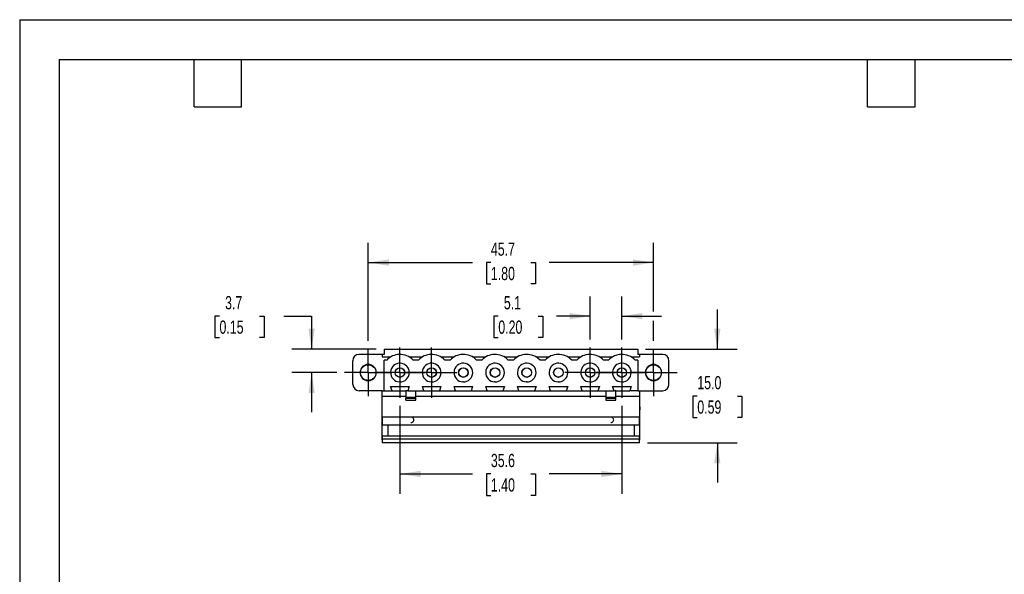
# Model space of a CAD drawing. Header units: millimetres. Extents: x 0 to 279, y 0 to 216.
# Tile 4 of 5: x 0 to 158, y 127 to 216. Entities that reach past the tile are written whole.
import ezdxf

# ---------------------------------------------------------------- set-up
doc = ezdxf.new("R2010")
doc.units = ezdxf.units.MM
doc.linetypes.add('CENTERX2', pattern=[20.32, 12.7, -2.54, 2.54, -2.54])
doc.layers.add('CENTER', color=40, linetype='CENTERX2')
doc.layers.add('DIMENSIONS', color=140, linetype='Continuous', lineweight=25)
doc.layers.add('TEXT', color=140, linetype='Continuous', lineweight=25)
doc.styles.add('SLDTEXTSTYLE0', font='TXT', dxfattribs={"width": 0.7})
doc.dimstyles.new('SLDDIMSTYLE0', dxfattribs={"dimtxt": 2.158008, "dimasz": 3.302, "dimexe": 0, "dimexo": 0.0625, "dimgap": 0.539502, "dimtad": 0, "dimtih": 1, "dimtoh": 1, "dimrnd": 1e-09, "dimzin": 12, "dimdsep": 46, "dimtxsty": 'SLDTEXTSTYLE0', "dimsah": 1, "dimcen": 0.09, "dimadec": 0, "dimazin": 3, "dimtfac": 1, "dimtofl": 0, "dimtmove": 0, "dimatfit": 3, "dimfxl": 0, "dimfrac": 2, "dimtolj": 1, "dimtzin": 12, "dimarcsym": 0})
doc.dimstyles.new('SLDDIMSTYLE1', dxfattribs={"dimtxt": 2.158008, "dimasz": 3.302, "dimexe": 0, "dimexo": 0.0625, "dimgap": 0.539502, "dimtad": 0, "dimtih": 1, "dimtoh": 1, "dimrnd": 1e-09, "dimzin": 12, "dimdsep": 46, "dimtxsty": 'SLDTEXTSTYLE0', "dimsah": 1, "dimcen": 0.09, "dimadec": 0, "dimazin": 3, "dimtfac": 1, "dimtmove": 0, "dimatfit": 0, "dimfxl": 0, "dimfrac": 2, "dimtolj": 1, "dimtzin": 12, "dimarcsym": 0})
doc.dimstyles.new('SLDDIMSTYLE2', dxfattribs={"dimtxt": 2.158008, "dimasz": 3.302, "dimexe": 0, "dimexo": 0.0625, "dimgap": 0.539502, "dimtad": 0, "dimtih": 1, "dimtoh": 1, "dimrnd": 1e-09, "dimzin": 4, "dimdsep": 46, "dimtxsty": 'SLDTEXTSTYLE0', "dimsah": 1, "dimcen": 0.09, "dimadec": 0, "dimazin": 1, "dimtfac": 1, "dimtmove": 0, "dimatfit": 0, "dimfxl": 0, "dimfrac": 2, "dimtolj": 1, "dimtzin": 12, "dimarcsym": 0})

# ---------------------------------------------------------------- blocks, each defined once
blk = doc.blocks.new('_D_7')
at = {"layer": 'DIMENSIONS'}
for p, q in [((55.86, 164.42), (55.86, 180.17)), ((101.58, 169.16), (101.58, 180.17)), ((55.86, 176.99), (72.59, 176.99)), ((75.51, 176.99), (74.79, 176.99)), ((74.79, 176.99), (74.79, 173.56)), ((81.93, 176.99), (82.65, 176.99)), ((82.65, 176.99), (82.65, 173.56)), ((101.58, 176.99), (84.85, 176.99)), ((74.79, 173.56), (75.51, 173.56)), ((82.65, 173.56), (81.93, 173.56)), ((101.58, 164.42), (101.58, 167.64))]:
    blk.add_line(p, q, dxfattribs=at)
for points in [[(55.86, 176.99), (59.16, 176.48), (59.16, 177.5)], [(101.58, 176.99), (98.28, 177.5), (98.28, 176.48)]]:
    blk.add_solid(points, dxfattribs=at)
at = {"layer": 'DIMENSIONS', "char_height": 2.117, "attachment_point": 1, "style": 'SLDTEXTSTYLE0'}
for s, insert in [('45.7', (75.51, 180.2)), ('1.80', (75.51, 176.29))]:
    blk.add_mtext(s, dxfattribs=dict(at, insert=insert))
blk = doc.blocks.new('_D_8')
at = {"layer": 'DIMENSIONS'}
for p, q in [((91.42, 164.67), (91.42, 171.57)), ((96.5, 164.67), (96.5, 171.57)), ((76.7, 168.4), (75.97, 168.4)), ((75.97, 168.4), (75.97, 164.97)), ((83.11, 168.4), (83.83, 168.4)), ((83.83, 168.4), (83.83, 164.97)), ((91.42, 168.4), (86.03, 168.4)), ((96.5, 168.4), (102.85, 168.4)), ((75.97, 164.97), (76.7, 164.97)), ((83.83, 164.97), (83.11, 164.97))]:
    blk.add_line(p, q, dxfattribs=at)
for points in [[(91.42, 168.4), (88.12, 168.91), (88.12, 167.89)], [(96.5, 168.4), (99.8, 167.89), (99.8, 168.91)]]:
    blk.add_solid(points, dxfattribs=at)
at = {"layer": 'DIMENSIONS', "char_height": 2.117, "attachment_point": 1, "style": 'SLDTEXTSTYLE0'}
for s, insert in [('5.1', (77.59, 171.61)), ('0.20', (76.7, 167.7))]:
    blk.add_mtext(s, dxfattribs=dict(at, insert=insert))
blk = doc.blocks.new('_D_9')
at = {"layer": 'DIMENSIONS'}
for p, q in [((60.94, 154.05), (60.94, 139.94)), ((96.5, 154.05), (96.5, 139.94)), ((60.94, 143.11), (72.59, 143.11)), ((75.51, 143.11), (74.79, 143.11)), ((74.79, 143.11), (74.79, 139.68)), ((81.93, 143.11), (82.65, 143.11)), ((82.65, 143.11), (82.65, 139.68)), ((96.5, 143.11), (84.85, 143.11)), ((74.79, 139.68), (75.51, 139.68)), ((82.65, 139.68), (81.93, 139.68))]:
    blk.add_line(p, q, dxfattribs=at)
for points in [[(60.94, 143.11), (64.24, 142.61), (64.24, 143.62)], [(96.5, 143.11), (93.2, 143.62), (93.2, 142.61)]]:
    blk.add_solid(points, dxfattribs=at)
at = {"layer": 'DIMENSIONS', "char_height": 2.117, "attachment_point": 1, "style": 'SLDTEXTSTYLE0'}
for s, insert in [('35.6', (75.51, 146.33)), ('1.40', (75.51, 142.41))]:
    blk.add_mtext(s, dxfattribs=dict(at, insert=insert))
blk = doc.blocks.new('_D_10')
at = {"layer": 'DIMENSIONS'}
for p, q in [((111.8, 163.09), (111.8, 169.44)), ((100.31, 163.09), (114.97, 163.09)), ((108.59, 155.59), (107.87, 155.59)), ((107.87, 155.59), (107.87, 152.16)), ((115.01, 155.59), (115.73, 155.59)), ((115.73, 155.59), (115.73, 152.16)), ((107.87, 152.16), (108.59, 152.16)), ((115.73, 152.16), (115.01, 152.16)), ((100.62, 148.09), (114.97, 148.09)), ((111.8, 148.09), (111.8, 141.74))]:
    blk.add_line(p, q, dxfattribs=at)
for points in [[(111.8, 163.09), (112.31, 166.39), (111.29, 166.39)], [(111.8, 148.09), (111.29, 144.79), (112.31, 144.79)]]:
    blk.add_solid(points, dxfattribs=at)
at = {"layer": 'DIMENSIONS', "char_height": 2.117, "attachment_point": 1, "style": 'SLDTEXTSTYLE0'}
for s, insert in [('15.0', (108.59, 158.8)), ('0.59', (108.59, 154.89))]:
    blk.add_mtext(s, dxfattribs=dict(at, insert=insert))
blk = doc.blocks.new('_D_11')
at = {"layer": 'DIMENSIONS'}
for p, q in [((32.02, 168.4), (31.3, 168.4)), ((31.3, 168.4), (31.3, 164.97)), ((38.44, 168.4), (39.16, 168.4)), ((39.16, 168.4), (39.16, 164.97)), ((42.33, 168.4), (46.78, 168.4)), ((46.78, 168.4), (46.78, 163.09)), ((31.3, 164.97), (32.02, 164.97)), ((39.16, 164.97), (38.44, 164.97)), ((57.13, 163.09), (43.6, 163.09)), ((50.8, 159.36), (43.6, 159.36)), ((46.78, 159.36), (46.78, 153.01))]:
    blk.add_line(p, q, dxfattribs=at)
for points in [[(46.78, 163.09), (47.28, 166.39), (46.27, 166.39)], [(46.78, 159.36), (46.27, 156.06), (47.28, 156.06)]]:
    blk.add_solid(points, dxfattribs=at)
at = {"layer": 'DIMENSIONS', "char_height": 2.117, "attachment_point": 1, "style": 'SLDTEXTSTYLE0'}
for s, insert in [('3.7', (32.92, 171.61)), ('0.15', (32.02, 167.7))]:
    blk.add_mtext(s, dxfattribs=dict(at, insert=insert))
blk = doc.blocks.new('SW_CENTERMARKSYMBOL_4')
at = {"layer": 'CENTER', "color": 0}
for p, q in [((0, 2.54), (0, 3.79)), ((0, 0), (0, 2.54)), ((-2.54, 0), (-3.79, 0)), ((0, 0), (-2.54, 0)), ((0, 0), (0, -2.54)), ((0, 0), (2.54, 0)), ((2.54, 0), (3.79, 0)), ((0, -2.54), (0, -3.79))]:
    blk.add_line(p, q, dxfattribs=at)
blk = doc.blocks.new('SW_CENTERMARKSYMBOL_5')
at = {"layer": 'CENTER', "color": 0}
for p, q in [((0, 2.54), (0, 3.79)), ((0, 0), (0, 2.54)), ((-2.54, 0), (-3.79, 0)), ((0, 0), (-2.54, 0)), ((0, 0), (0, -2.54)), ((0, 0), (2.54, 0)), ((2.54, 0), (3.79, 0)), ((0, -2.54), (0, -3.79))]:
    blk.add_line(p, q, dxfattribs=at)
blk = doc.blocks.new('SW_CENTERMARKSYMBOL_6')
at = {"layer": 'CENTER', "color": 0}
for p, q in [((0, 2.54), (0, 4.04)), ((0, 0), (0, 2.54)), ((-2.54, 0), (-4.04, 0)), ((0, 0), (-2.54, 0)), ((0, 0), (0, -2.54)), ((0, 0), (2.54, 0)), ((2.54, 0), (4.04, 0)), ((0, -2.54), (0, -4.04))]:
    blk.add_line(p, q, dxfattribs=at)
blk = doc.blocks.new('SW_CENTERMARKSYMBOL_7')
at = {"layer": 'CENTER', "color": 0}
for p, q in [((0, 2.54), (0, 4.04)), ((0, 0), (0, 2.54)), ((-2.54, 0), (-4.04, 0)), ((0, 0), (-2.54, 0)), ((0, 0), (0, -2.54)), ((0, 0), (2.54, 0)), ((2.54, 0), (4.04, 0)), ((0, -2.54), (0, -4.04))]:
    blk.add_line(p, q, dxfattribs=at)
blk = doc.blocks.new('SW_CENTERMARKSYMBOL_8')
at = {"layer": 'CENTER', "color": 0}
for p, q in [((0, 2.54), (0, 4.04)), ((0, 0), (0, 2.54)), ((-2.54, 0), (-4.04, 0)), ((0, 0), (-2.54, 0)), ((0, 0), (0, -2.54)), ((0, 0), (2.54, 0)), ((2.54, 0), (4.04, 0)), ((0, -2.54), (0, -4.04))]:
    blk.add_line(p, q, dxfattribs=at)
blk = doc.blocks.new('SW_CENTERMARKSYMBOL_9')
at = {"layer": 'CENTER', "color": 0}
for p, q in [((0, 2.54), (0, 4.04)), ((0, 0), (0, 2.54)), ((-2.54, 0), (-4.04, 0)), ((0, 0), (-2.54, 0)), ((0, 0), (0, -2.54)), ((0, 0), (2.54, 0)), ((2.54, 0), (4.04, 0)), ((0, -2.54), (0, -4.04))]:
    blk.add_line(p, q, dxfattribs=at)

msp = doc.modelspace()

# ---------------------------------------------------------------- linework, layer by layer
at = {"color": 7, "linetype": 'Continuous'}
for q in [(0.002, 0.003), (279.402, 215.903)]:
    msp.add_line((0.002, 215.903), q, dxfattribs=at)
for p, q in [((58.399, 163.088), (99.039, 163.088)), ((58.399, 163.088), (58.399, 162.258)), ((99.039, 163.088), (99.039, 162.258)), ((53.389, 157.458), (53.389, 161.258)), ((58.089, 162.258), (54.389, 162.258)), ((58.089, 162.258), (58.089, 161.873)), ((58.399, 162.258), (58.089, 162.258)), ((58.089, 161.873), (59.462, 161.873)), ((58.399, 156.443), (58.399, 161.358)), ((58.812, 161.358), (58.399, 161.358)), ((62.417, 161.873), (64.542, 161.873)), ((63.892, 161.358), (63.066, 161.358)), ((67.497, 161.873), (69.622, 161.873)), ((68.972, 161.358), (68.146, 161.358)), ((72.577, 161.873), (74.702, 161.873)), ((74.052, 161.358), (73.226, 161.358)), ((77.657, 161.873), (79.782, 161.873)), ((79.132, 161.358), (78.306, 161.358)), ((82.737, 161.873), (84.862, 161.873)), ((84.212, 161.358), (83.386, 161.358)), ((87.817, 161.873), (89.942, 161.873)), ((89.292, 161.358), (88.466, 161.358)), ((92.897, 161.873), (95.022, 161.873)), ((94.372, 161.358), (93.546, 161.358)), ((97.977, 161.873), (99.349, 161.873)), ((99.039, 161.358), (98.626, 161.358)), ((99.349, 162.258), (99.039, 162.258)), ((99.039, 161.358), (99.039, 156.443)), ((99.349, 162.258), (99.349, 161.873)), ((103.049, 162.258), (99.349, 162.258)), ((104.049, 157.458), (104.049, 161.258)), ((55.859, 158.058), (55.785, 158.061)), ((55.919, 158.06), (55.859, 158.058)), ((60.939, 157.858), (60.87, 157.86)), ((66.019, 157.858), (65.95, 157.86)), ((71.099, 157.858), (71.03, 157.86)), ((76.179, 157.858), (76.11, 157.86)), ((81.259, 157.858), (81.19, 157.86)), ((86.339, 157.858), (86.27, 157.86)), ((91.419, 157.858), (91.35, 157.86)), ((96.499, 157.858), (96.43, 157.86)), ((101.579, 158.058), (101.505, 158.061)), ((101.639, 158.06), (101.579, 158.058)), ((58.089, 156.458), (54.389, 156.458)), ((58.089, 156.443), (58.089, 156.458)), ((58.089, 156.443), (58.399, 156.443)), ((58.089, 155.577), (58.089, 156.443)), ((58.399, 156.443), (59.684, 156.443)), ((59.449, 157.123), (62.429, 157.123)), ((59.684, 156.443), (59.449, 157.123)), ((59.684, 156.443), (61.879, 156.443)), ((62.194, 156.443), (61.879, 156.443)), ((61.879, 156.443), (61.879, 155.443)), ((62.429, 157.123), (62.194, 156.443)), ((62.194, 156.443), (64.764, 156.443)), ((63.479, 155.443), (63.479, 156.443)), ((64.529, 157.123), (67.509, 157.123)), ((64.764, 156.443), (64.529, 157.123)), ((64.764, 156.443), (67.274, 156.443)), ((67.509, 157.123), (67.274, 156.443)), ((67.274, 156.443), (69.844, 156.443)), ((69.609, 157.123), (72.589, 157.123)), ((69.844, 156.443), (69.609, 157.123)), ((69.844, 156.443), (72.354, 156.443)), ((72.589, 157.123), (72.354, 156.443)), ((72.354, 156.443), (74.924, 156.443)), ((74.689, 157.123), (77.669, 157.123)), ((74.924, 156.443), (74.689, 157.123)), ((74.924, 156.443), (77.434, 156.443)), ((77.669, 157.123), (77.434, 156.443)), ((77.434, 156.443), (80.004, 156.443)), ((79.769, 157.123), (82.749, 157.123)), ((80.004, 156.443), (79.769, 157.123)), ((80.004, 156.443), (82.514, 156.443)), ((82.749, 157.123), (82.514, 156.443)), ((82.514, 156.443), (85.084, 156.443)), ((84.849, 157.123), (87.829, 157.123)), ((85.084, 156.443), (84.849, 157.123)), ((85.084, 156.443), (87.594, 156.443)), ((87.829, 157.123), (87.594, 156.443)), ((87.594, 156.443), (90.164, 156.443)), ((89.929, 157.123), (92.909, 157.123)), ((90.164, 156.443), (89.929, 157.123)), ((90.164, 156.443), (92.674, 156.443)), ((92.909, 157.123), (92.674, 156.443)), ((92.674, 156.443), (95.244, 156.443)), ((93.909, 156.443), (93.909, 155.443)), ((95.009, 157.123), (97.989, 157.123)), ((95.244, 156.443), (95.009, 157.123)), ((95.509, 156.443), (95.244, 156.443)), ((95.509, 156.443), (97.754, 156.443)), ((95.509, 155.443), (95.509, 156.443)), ((97.989, 157.123), (97.754, 156.443)), ((99.039, 156.443), (97.754, 156.443)), ((99.039, 156.443), (99.349, 156.443)), ((99.349, 156.458), (103.049, 156.458)), ((99.349, 156.458), (99.349, 156.443)), ((99.349, 156.443), (99.349, 155.577)), ((58.059, 156.038), (58.059, 155.542)), ((58.089, 156.038), (58.059, 156.038)), ((58.059, 155.542), (58.059, 155.538)), ((58.089, 155.538), (58.059, 155.538)), ((58.059, 155.538), (58.059, 149.088)), ((58.089, 155.577), (61.879, 155.577)), ((58.089, 152.226), (58.089, 155.577)), ((61.879, 155.443), (63.479, 155.443)), ((61.879, 155.443), (61.879, 155.243)), ((61.879, 155.243), (63.479, 155.243)), ((61.879, 154.945), (61.879, 155.243)), ((61.879, 154.945), (63.479, 154.945)), ((63.479, 155.577), (93.909, 155.577)), ((63.479, 155.243), (63.479, 155.443)), ((63.479, 154.945), (63.479, 155.243)), ((93.909, 155.443), (95.509, 155.443)), ((93.909, 155.443), (93.909, 155.243)), ((93.909, 155.243), (95.509, 155.243)), ((93.909, 155.243), (93.909, 154.945)), ((93.909, 154.945), (95.509, 154.945)), ((95.509, 155.577), (99.349, 155.577)), ((95.509, 155.243), (95.509, 155.443)), ((95.509, 154.945), (95.509, 155.243)), ((99.349, 156.088), (99.379, 156.088)), ((99.349, 155.588), (99.379, 155.588)), ((99.349, 155.577), (99.349, 152.226)), ((99.379, 156.088), (99.379, 156.088)), ((99.379, 155.588), (99.379, 156.088)), ((99.379, 154.588), (99.379, 155.588)), ((99.349, 154.588), (99.379, 154.588)), ((99.349, 154.088), (99.379, 154.088)), ((99.379, 153.888), (99.349, 153.888)), ((99.349, 153.388), (99.379, 153.388)), ((99.379, 154.585), (99.379, 154.588)), ((99.379, 154.088), (99.379, 154.585)), ((99.379, 153.888), (99.379, 153.392)), ((99.379, 153.392), (99.379, 153.388)), ((99.379, 149.088), (99.379, 153.388)), ((99.349, 152.226), (58.089, 152.226)), ((58.089, 152.226), (58.089, 150.988)), ((99.349, 150.988), (99.349, 152.226)), ((58.089, 150.988), (58.974, 150.988)), ((58.089, 149.188), (58.089, 150.988)), ((58.974, 150.988), (98.464, 150.988)), ((58.974, 150.988), (58.974, 149.188)), ((98.464, 150.988), (99.349, 150.988)), ((98.464, 150.988), (98.464, 149.188)), ((99.349, 150.988), (99.349, 149.188)), ((58.089, 149.088), (58.059, 149.088)), ((58.059, 149.088), (58.059, 148.588)), ((58.089, 148.588), (58.059, 148.588)), ((58.059, 148.588), (58.059, 148.588)), ((58.974, 149.188), (58.089, 149.188)), ((58.089, 149.188), (58.089, 148.662)), ((99.349, 148.662), (58.089, 148.662)), ((58.089, 148.662), (58.089, 148.658)), ((58.089, 148.658), (58.089, 148.088)), ((98.464, 149.188), (58.974, 149.188)), ((99.349, 149.188), (98.464, 149.188)), ((99.349, 148.662), (99.349, 149.188)), ((99.349, 149.088), (99.379, 149.088)), ((99.349, 148.658), (99.349, 148.662)), ((99.349, 148.088), (99.349, 148.658)), ((99.349, 148.588), (99.379, 148.588)), ((99.379, 149.085), (99.379, 149.088)), ((99.379, 148.588), (99.379, 149.085)), ((99.349, 148.088), (58.089, 148.088))]:
    msp.add_line(p, q)
for centre, radius in [((55.859, 159.358), 1.25), ((60.934, 159.363), 0.765), ((60.939, 159.358), 0.765), ((60.934, 159.363), 0.75), ((66.014, 159.363), 0.765), ((66.019, 159.358), 0.765), ((66.014, 159.363), 0.75), ((71.094, 159.363), 0.765), ((71.099, 159.358), 0.765), ((71.094, 159.363), 0.75), ((76.174, 159.363), 0.765), ((76.179, 159.358), 0.765), ((76.174, 159.363), 0.75), ((81.254, 159.363), 0.765), ((81.259, 159.358), 0.765), ((81.254, 159.363), 0.75), ((86.334, 159.363), 0.765), ((86.339, 159.358), 0.765), ((86.334, 159.363), 0.75), ((91.414, 159.363), 0.765), ((91.419, 159.358), 0.765), ((91.414, 159.363), 0.75), ((96.494, 159.363), 0.765), ((96.499, 159.358), 0.765), ((96.494, 159.363), 0.75), ((101.579, 159.358), 1.25)]:
    msp.add_circle(centre, radius)
for centre, radius, start, end in [((54.389, 161.258), 1, 90.36347, 180), ((54.389, 161.258), 1, 90, 90.36347), ((60.939, 159.343), 2.93, 91.97821, 136.55063), ((60.939, 159.343), 2.93, 43.44937, 91.97821), ((66.019, 159.343), 2.93, 91.97821, 136.55063), ((66.019, 159.343), 2.93, 43.44937, 91.97821), ((71.099, 159.343), 2.93, 91.97821, 136.55063), ((71.099, 159.343), 2.93, 43.44937, 91.97821), ((76.179, 159.343), 2.93, 91.97821, 136.55063), ((76.179, 159.343), 2.93, 43.44937, 91.97821), ((81.259, 159.343), 2.93, 91.97821, 136.55063), ((81.259, 159.343), 2.93, 43.44937, 91.97821), ((86.339, 159.343), 2.93, 91.97821, 136.55063), ((86.339, 159.343), 2.93, 43.44937, 91.97821), ((91.419, 159.343), 2.93, 91.97821, 136.55063), ((91.419, 159.343), 2.93, 43.44937, 91.97821), ((96.499, 159.343), 2.93, 91.97821, 136.55063), ((96.499, 159.343), 2.93, 43.44937, 91.97821), ((103.049, 161.258), 1, 0.36347, 90), ((103.049, 161.258), 1, 0, 0.36347), ((55.859, 159.358), 1.3, 90, 266.7), ((55.859, 159.358), 1.3, 272.649, 90), ((60.939, 159.358), 1.5, 87.351, 267.351), ((60.939, 159.358), 1.5, 270, 87.351), ((66.019, 159.358), 1.5, 87.351, 267.351), ((66.019, 159.358), 1.5, 270, 87.351), ((71.099, 159.358), 1.5, 87.351, 267.351), ((71.099, 159.358), 1.5, 270, 87.351), ((76.179, 159.358), 1.5, 87.351, 267.351), ((76.179, 159.358), 1.5, 270, 87.351), ((81.259, 159.358), 1.5, 87.351, 267.351), ((81.259, 159.358), 1.5, 270, 87.351), ((86.339, 159.358), 1.5, 87.351, 267.351), ((86.339, 159.358), 1.5, 270, 87.351), ((91.419, 159.358), 1.5, 87.351, 267.351), ((91.419, 159.358), 1.5, 270, 87.351), ((96.499, 159.358), 1.5, 87.351, 267.351), ((96.499, 159.358), 1.5, 270, 87.351), ((101.579, 159.358), 1.3, 90, 266.7), ((101.579, 159.358), 1.3, 272.649, 90), ((54.389, 157.458), 1, 180, 180.36347), ((54.389, 157.458), 1, 180.36347, 270), ((103.049, 157.458), 1, 270, 359.63653), ((103.049, 157.458), 1, 359.63653, 0), ((62.719, 151.785), 0.439, 268.0251, 91.9749), ((94.749, 151.785), 0.439, 268.0251, 91.9749)]:
    msp.add_arc(centre, radius, start, end)
at = {"layer": 'TEXT'}
for p, q in [((6.35, 209.55), (273.05, 209.55)), ((6.35, 209.55), (6.35, 6.35)), ((27.94, 201.93), (27.94, 209.55)), ((35.56, 201.93), (35.56, 209.55)), ((135.89, 201.93), (135.89, 209.55)), ((143.51, 201.93), (143.51, 209.55)), ((27.94, 201.93), (35.56, 201.93)), ((135.89, 201.93), (143.51, 201.93))]:
    msp.add_line(p, q, dxfattribs=at)

# ---------------------------------------------------------------- block references
at = {"layer": 'CENTER'}
for name, p in [('SW_CENTERMARKSYMBOL_5', (55.859, 159.358)), ('SW_CENTERMARKSYMBOL_6', (60.939, 159.358)), ('SW_CENTERMARKSYMBOL_7', (66.019, 159.358)), ('SW_CENTERMARKSYMBOL_9', (91.419, 159.358)), ('SW_CENTERMARKSYMBOL_8', (96.499, 159.358)), ('SW_CENTERMARKSYMBOL_4', (101.579, 159.358))]:
    msp.add_blockref(name, p, dxfattribs=at)

# ---------------------------------------------------------------- dimensions: what is measured, and where the dimension line sits
at = {"layer": 'DIMENSIONS'}
for base, p1, p2, dimstyle, picture, middle in [((55.859, 176.993), (101.579, 163.148), (55.859, 163.148), 'SLDDIMSTYLE0', '_D_7', (78.719, 176.993)), ((91.419, 168.399), (96.499, 163.398), (91.419, 163.398), 'SLDDIMSTYLE1', '_D_8', (79.902, 168.399)), ((60.939, 143.115), (96.499, 155.318), (60.939, 155.318), 'SLDDIMSTYLE0', '_D_9', (78.719, 143.115))]:
    dim = msp.add_linear_dim(base=base, p1=p1, p2=p2, dimstyle=dimstyle, dxfattribs=at)
    dim.commit()
    dim.dimension.update_dxf_attribs({"geometry": picture, "text_midpoint": middle, "dimtype": 160})
for base, p1, p2, dimstyle, picture, middle in [((46.775, 159.358), (58.399, 163.088), (52.069, 159.358), 'SLDDIMSTYLE1', '_D_11', (46.775, 168.399)), ((111.799, 148.088), (99.039, 163.088), (99.349, 148.088), 'SLDDIMSTYLE2', '_D_10', (111.799, 155.588))]:
    dim = msp.add_linear_dim(base=base, p1=p1, p2=p2, angle=90, dimstyle=dimstyle, dxfattribs=at)
    dim.commit()
    dim.dimension.update_dxf_attribs({"geometry": picture, "text_midpoint": middle, "dimtype": 160})

doc.saveas('drawing.dxf')
